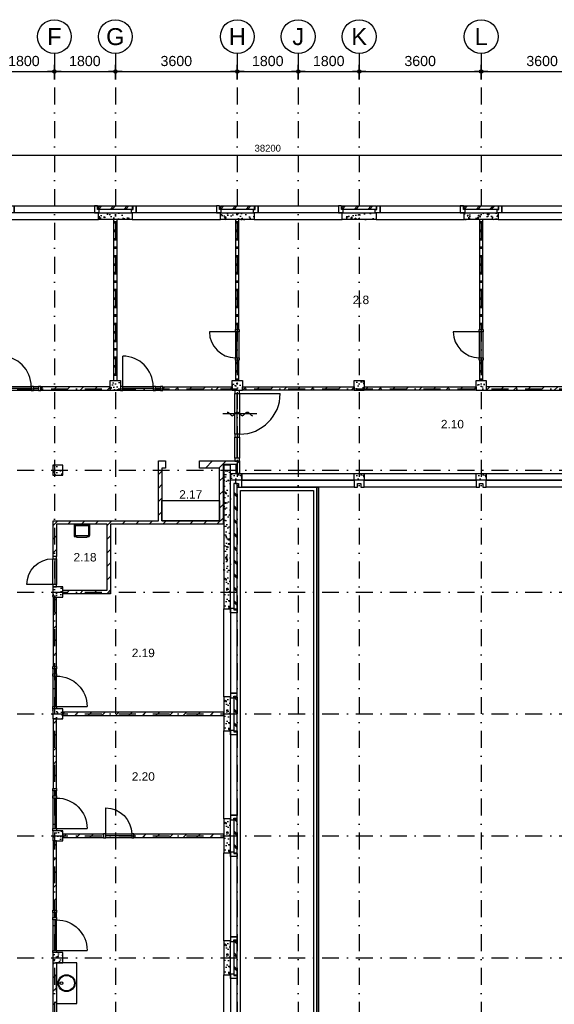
# Model space of a CAD drawing. Header units: millimetres. Extents: x -5500 to 79887, y -71178 to 5500.
# Tile 7 of 14: x 11576 to 27360, y -23575 to 5500. Entities that reach past the tile are written whole.
import ezdxf
from ezdxf.enums import TextEntityAlignment as Align

# ---------------------------------------------------------------- set-up
doc = ezdxf.new("R2010")
doc.units = ezdxf.units.MM
doc.header["$LTSCALE"] = 100
doc.linetypes.add('p_stramien$0$DASHDOT', pattern=[1, 0.5, -0.25, 0, -0.25])
for name, color, linetype in [('A--A21--_BUITENWAND', 9, 'Continuous'), ('A--A22--_BINNENWAND', 9, 'Continuous'), ('A--A28--_KONSTRUKTIES', 9, 'Continuous'), ('A--L21--_BUITENWAND', 4, 'Continuous'), ('A--L22--_BINNENWAND', 7, 'Continuous'), ('A--L27--_DAKEN', 7, 'Continuous'), ('A--L28--_KONSTRUKTIES', 4, 'Continuous'), ('A--L31--_BUITENKOZIJN', 4, 'Continuous'), ('A--L32--_BINNENKOZIJN', 4, 'Continuous'), ('A--L65--_BEVEILIGING', 1, 'Continuous'), ('A--L73--', 1, 'Continuous'), ('A--L74--_VASTE-SANITAIR-VOORZ', 1, 'Continuous'), ('A--M$1A_MAATVOERING', 1, 'Continuous'), ('A--T$1A_0_25MM', 4, 'Continuous'), ('p_stramien$0$A--L$7A-_STRAMIEN', 250, 'p_stramien$0$DASHDOT'), ('p_stramien$0$A--M$1A_MAATVOERING', 1, 'Continuous'), ('p_stramien$0$A--T$1A_0_50MM', 3, 'Continuous')]:
    doc.layers.add(name, color=color, linetype=linetype)
doc.styles.add('p_stramien$0$TEXT-0_30', font='arial.ttf', dxfattribs={"height": 300})
doc.styles.add('p_stramien$0$TEXT-0_50', font='arial.ttf', dxfattribs={"height": 500})
doc.styles.add('TEXT-0_20', font='arial.ttf', dxfattribs={"height": 200})
doc.styles.add('TEXT-0_25', font='arial.ttf', dxfattribs={"height": 250})
doc.dimstyles.new('DIM-2', dxfattribs={"dimscale": 100, "dimtxt": 2, "dimasz": 1, "dimexe": 0, "dimexo": 0, "dimgap": 0, "dimtad": 0, "dimdec": 0, "dimzin": 0, "dimdsep": 46, "dimtxsty": 'TEXT-0_20', "dimblk1": 'MAATPUNT', "dimblk2": 'MAATPUNT', "dimsah": 1, "dimcen": 0, "dimse1": 1, "dimse2": 1, "dimclrd": 9, "dimclre": 1, "dimclrt": 2, "dimazin": 0, "dimtfac": 0.75, "dimtdec": 0, "dimtix": 1, "dimtmove": 2, "dimatfit": 3, "dimfxl": 0, "dimtvp": 1, "dimtolj": 1, "dimtzin": 0, "dimarcsym": 0})
doc.dimstyles.new('p_stramien$0$DIM-3', dxfattribs={"dimscale": 100, "dimtxt": 3, "dimasz": 1, "dimexe": 0, "dimexo": 0, "dimgap": 0, "dimtad": 0, "dimdec": 0, "dimzin": 0, "dimdsep": 46, "dimtxsty": 'p_stramien$0$TEXT-0_30', "dimblk1": 'p_stramien$0$MAATPUNT', "dimblk2": 'p_stramien$0$MAATPUNT', "dimsah": 1, "dimcen": 0, "dimse1": 1, "dimse2": 1, "dimclrd": 9, "dimclre": 1, "dimclrt": 3, "dimazin": 0, "dimtfac": 0.75, "dimtdec": 0, "dimtix": 1, "dimtmove": 2, "dimatfit": 3, "dimfxl": 0, "dimtvp": 1, "dimtolj": 1, "dimtzin": 0, "dimarcsym": 0})
pattern_1 = [(45, (0, 50), (-200, 200), []), (45, (50, 50), (-200, 200), [])]
pattern_2 = [(45, (0, 0), (-200, 200), [])]

# ---------------------------------------------------------------- blocks, each defined once
blk = doc.blocks.new('bu_koz_2600')
at = {"layer": 'A--L21--_BUITENWAND', "color": 9}
blk.add_lwpolyline([(0, -300), (2600, -300), (2600, -100), (0, -100)], close=True, dxfattribs=at)
at = {"layer": 'A--L31--_BUITENKOZIJN', "color": 1}
for points in [[(-25, 0), (25, 0), (25, 100), (115, 100), (115, -100), (-25, -100), (-25, 0)], [(2625, 0), (2575, 0), (2575, 100), (2485, 100), (2485, -100), (2625, -100), (2625, 0)]]:
    blk.add_lwpolyline(points, dxfattribs=at)
at = {"layer": 'A--L31--_BUITENKOZIJN', "color": 9}
blk.add_lwpolyline([(115, 100), (2485, 100), (2485, -100), (115, -100)], close=True, dxfattribs=at)
blk = doc.blocks.new('bi_koz_1250')
at = {"layer": 'A--L32--_BINNENKOZIJN', "color": 1}
for points in [[(-57, -67), (57, -67), (57, 0), (-57, 0)], [(0, -67), (57, -67), (57, -967), (0, -967)], [(-57, -1034), (57, -1034), (57, -967), (-57, -967)], [(-57, -1250), (57, -1250), (57, -1183), (-57, -1183)]]:
    blk.add_lwpolyline(points, close=True, dxfattribs=at)
at = {"layer": 'A--L32--_BINNENKOZIJN', "color": 9}
for points in [[(-57, -67), (57, -67), (57, -967), (-57, -967)], [(-57, -1034), (0, -1034), (0, -1183), (-57, -1183)], [(0, -1034), (57, -1034), (57, -1183), (0, -1183)]]:
    blk.add_lwpolyline(points, close=True, dxfattribs=at)
blk.add_lwpolyline([(57, -67), (957, -67)], dxfattribs=at)
blk.add_arc((57, -67), 900, 270, 0, dxfattribs=at)
blk = doc.blocks.new('bi_koz_2090')
at = {"color": 9}
blk.add_lwpolyline([(67.5, -90), (1267.5, -90)], dxfattribs=at)
at = {"layer": 'A--L32--_BINNENKOZIJN', "color": 1}
for points in [[(-67.5, -90), (67.5, -90), (67.5, 0), (-67.5, 0)], [(0, -90), (67.5, -90), (67.5, -1290), (0, -1290)], [(-67.5, -1380), (67.5, -1380), (67.5, -1290), (-67.5, -1290)], [(-67.5, -2090), (67.5, -2090), (67.5, -2000), (-67.5, -2000)]]:
    blk.add_lwpolyline(points, close=True, dxfattribs=at)
at = {"layer": 'A--L32--_BINNENKOZIJN', "color": 9}
for points in [[(-67.5, -90), (67.5, -90), (67.5, -1290), (-67.5, -1290)], [(-67.5, -1380), (0, -1380), (0, -2000), (-67.5, -2000)], [(0, -1380), (67.5, -1380), (67.5, -2000), (0, -2000)]]:
    blk.add_lwpolyline(points, close=True, dxfattribs=at)
blk.add_arc((67.5, -90), 1200, 270, 0, dxfattribs=at)
blk = doc.blocks.new('brand_zs')
at = {"layer": 'A--L65--_BEVEILIGING'}
blk.add_lwpolyline([(-298, 50, -0.198912), (-263, 35), (-185, -43, 0.414214), (-114, -43), (-35, 35, -0.414214), (35, 35), (114, -43, 0.414214), (185, -43), (263, 35, -0.414214), (334, 35), (412, -43, 0.203344), (448, -58)], format="xyb", dxfattribs=at)
blk.add_lwpolyline([(573, -4), (-427, -4)], dxfattribs=at)
blk = doc.blocks.new('74P-USG2')
at = {"layer": 'A--L74--_VASTE-SANITAIR-VOORZ', "color": 1}
for p, q in [((-220, 0), (220, 0)), ((-230, -10), (-230, -335)), ((-220, -32), (220, -32)), ((-198, -42), (-198, -323)), ((198, -42), (198, -323)), ((230, -10), (230, -335)), ((-200, -365), (-154, -365)), ((-188, -333), (-154, -333)), ((-154, -328), (154, -328)), ((-154, -328), (-154, -376)), ((-154, -376), (154, -376)), ((154, -328), (154, -376)), ((154, -333), (188, -333)), ((154, -365), (200, -365))]:
    blk.add_line(p, q, dxfattribs=at)
for centre, radius, start, end in [((-220, -10), 10, 90, 180), ((220, -10), 10, 0, 90), ((-220, -22), 10, 180, 270), ((-188, -42), 10, 90, 180), ((188, -42), 10, 0, 90), ((220, -22), 10, 270, 0), ((-200, -335), 30, 180, 270), ((-188, -323), 10, 180, 270), ((188, -323), 10, 270, 0), ((200, -335), 30, 270, 0)]:
    blk.add_arc(centre, radius, start, end, dxfattribs=at)
blk = doc.blocks.new('bi_koz_900')
at = {"layer": 'A--L32--_BINNENKOZIJN', "color": 1}
for points in [[(57, -67), (-57, -67), (-57, 0), (57, 0)], [(0, -67), (-57, -67), (-57, -833), (0, -833)], [(57, -900), (-57, -900), (-57, -833), (57, -833)]]:
    blk.add_lwpolyline(points, close=True, dxfattribs=at)
at = {"layer": 'A--L32--_BINNENKOZIJN', "color": 9}
blk.add_lwpolyline([(-57, -67), (-823, -67)], dxfattribs=at)
blk.add_lwpolyline([(57, -67), (-57, -67), (-57, -833), (57, -833)], close=True, dxfattribs=at)
blk.add_arc((-57, -67), 766, 180, 270, dxfattribs=at)
blk = doc.blocks.new('p_stramien$0$stramien')
at = {"layer": 'p_stramien$0$A--M$1A_MAATVOERING', "color": 1}
blk.add_circle((0, 0), 500, dxfattribs=at)
at = {"layer": 'p_stramien$0$A--T$1A_0_50MM', "style": 'p_stramien$0$TEXT-0_50'}
blk.add_attdef('AS', text='', height=500, dxfattribs=at).set_placement((0, 0), align=Align.MIDDLE_CENTER)
blk = doc.blocks.new('p_stramien$0$MAATPUNT')
at = {"color": 9, "linetype": 'Continuous'}
for p, q in [((-2, 0), (2, 0)), ((0, 2), (0, -2))]:
    blk.add_line(p, q, dxfattribs=at)
at = {"color": 1, "linetype": 'Continuous'}
blk.add_circle((0, 0), 0.5, dxfattribs=at)
blk = doc.blocks.new('*D337')
at = {"layer": 'p_stramien$0$A--M$1A_MAATVOERING', "color": 9, "lineweight": -2}
blk.add_line((10900, 3971), (12500, 3971), dxfattribs=at)
at = {"layer": 'p_stramien$0$A--M$1A_MAATVOERING', "color": 9, "lineweight": -2, "xscale": 100, "yscale": 100, "zscale": 100, "rotation": 180}
blk.add_blockref('p_stramien$0$MAATPUNT', (10800, 3971), dxfattribs=at)
at = {"layer": 'p_stramien$0$A--M$1A_MAATVOERING', "color": 9, "lineweight": -2, "xscale": 100, "yscale": 100, "zscale": 100}
blk.add_blockref('p_stramien$0$MAATPUNT', (12600, 3971), dxfattribs=at)
at = {"layer": 'p_stramien$0$A--M$1A_MAATVOERING', "color": 3, "insert": (11700, 4278), "char_height": 300, "attachment_point": 5, "style": 'p_stramien$0$TEXT-0_30'}
blk.add_mtext('\\A1;1800', dxfattribs=at)
blk = doc.blocks.new('*D336')
at = {"layer": 'p_stramien$0$A--M$1A_MAATVOERING', "color": 9, "lineweight": -2}
blk.add_line((12700, 3971), (14300, 3971), dxfattribs=at)
at = {"layer": 'p_stramien$0$A--M$1A_MAATVOERING', "color": 9, "lineweight": -2, "xscale": 100, "yscale": 100, "zscale": 100, "rotation": 180}
blk.add_blockref('p_stramien$0$MAATPUNT', (12600, 3971), dxfattribs=at)
at = {"layer": 'p_stramien$0$A--M$1A_MAATVOERING', "color": 9, "lineweight": -2, "xscale": 100, "yscale": 100, "zscale": 100}
blk.add_blockref('p_stramien$0$MAATPUNT', (14400, 3971), dxfattribs=at)
at = {"layer": 'p_stramien$0$A--M$1A_MAATVOERING', "color": 3, "insert": (13500, 4278), "char_height": 300, "attachment_point": 5, "style": 'p_stramien$0$TEXT-0_30'}
blk.add_mtext('\\A1;1800', dxfattribs=at)
blk = doc.blocks.new('*D335')
at = {"layer": 'p_stramien$0$A--M$1A_MAATVOERING', "color": 9, "lineweight": -2}
blk.add_line((14500, 3971), (17900, 3971), dxfattribs=at)
at = {"layer": 'p_stramien$0$A--M$1A_MAATVOERING', "color": 9, "lineweight": -2, "xscale": 100, "yscale": 100, "zscale": 100, "rotation": 180}
blk.add_blockref('p_stramien$0$MAATPUNT', (14400, 3971), dxfattribs=at)
at = {"layer": 'p_stramien$0$A--M$1A_MAATVOERING', "color": 9, "lineweight": -2, "xscale": 100, "yscale": 100, "zscale": 100}
blk.add_blockref('p_stramien$0$MAATPUNT', (18000, 3971), dxfattribs=at)
at = {"layer": 'p_stramien$0$A--M$1A_MAATVOERING', "color": 3, "insert": (16200, 4278), "char_height": 300, "attachment_point": 5, "style": 'p_stramien$0$TEXT-0_30'}
blk.add_mtext('\\A1;3600', dxfattribs=at)
blk = doc.blocks.new('*D334')
at = {"layer": 'p_stramien$0$A--M$1A_MAATVOERING', "color": 9, "lineweight": -2}
blk.add_line((18100, 3971), (19700, 3971), dxfattribs=at)
at = {"layer": 'p_stramien$0$A--M$1A_MAATVOERING', "color": 9, "lineweight": -2, "xscale": 100, "yscale": 100, "zscale": 100, "rotation": 180}
blk.add_blockref('p_stramien$0$MAATPUNT', (18000, 3971), dxfattribs=at)
at = {"layer": 'p_stramien$0$A--M$1A_MAATVOERING', "color": 9, "lineweight": -2, "xscale": 100, "yscale": 100, "zscale": 100}
blk.add_blockref('p_stramien$0$MAATPUNT', (19800, 3971), dxfattribs=at)
at = {"layer": 'p_stramien$0$A--M$1A_MAATVOERING', "color": 3, "insert": (18900, 4278), "char_height": 300, "attachment_point": 5, "style": 'p_stramien$0$TEXT-0_30'}
blk.add_mtext('\\A1;1800', dxfattribs=at)
blk = doc.blocks.new('*D333')
at = {"layer": 'p_stramien$0$A--M$1A_MAATVOERING', "color": 9, "lineweight": -2}
blk.add_line((19900, 3971), (21500, 3971), dxfattribs=at)
at = {"layer": 'p_stramien$0$A--M$1A_MAATVOERING', "color": 9, "lineweight": -2, "xscale": 100, "yscale": 100, "zscale": 100, "rotation": 180}
blk.add_blockref('p_stramien$0$MAATPUNT', (19800, 3971), dxfattribs=at)
at = {"layer": 'p_stramien$0$A--M$1A_MAATVOERING', "color": 9, "lineweight": -2, "xscale": 100, "yscale": 100, "zscale": 100}
blk.add_blockref('p_stramien$0$MAATPUNT', (21600, 3971), dxfattribs=at)
at = {"layer": 'p_stramien$0$A--M$1A_MAATVOERING', "color": 3, "insert": (20700, 4278), "char_height": 300, "attachment_point": 5, "style": 'p_stramien$0$TEXT-0_30'}
blk.add_mtext('\\A1;1800', dxfattribs=at)
blk = doc.blocks.new('*D330')
at = {"layer": 'p_stramien$0$A--M$1A_MAATVOERING', "color": 9, "lineweight": -2}
blk.add_line((21700, 3971), (25100, 3971), dxfattribs=at)
at = {"layer": 'p_stramien$0$A--M$1A_MAATVOERING', "color": 9, "lineweight": -2, "xscale": 100, "yscale": 100, "zscale": 100, "rotation": 180}
blk.add_blockref('p_stramien$0$MAATPUNT', (21600, 3971), dxfattribs=at)
at = {"layer": 'p_stramien$0$A--M$1A_MAATVOERING', "color": 9, "lineweight": -2, "xscale": 100, "yscale": 100, "zscale": 100}
blk.add_blockref('p_stramien$0$MAATPUNT', (25200, 3971), dxfattribs=at)
at = {"layer": 'p_stramien$0$A--M$1A_MAATVOERING', "color": 3, "insert": (23400, 4278), "char_height": 300, "attachment_point": 5, "style": 'p_stramien$0$TEXT-0_30'}
blk.add_mtext('\\A1;3600', dxfattribs=at)
blk = doc.blocks.new('*D328')
at = {"layer": 'p_stramien$0$A--M$1A_MAATVOERING', "color": 9, "lineweight": -2}
blk.add_line((25300, 3971), (28700, 3971), dxfattribs=at)
at = {"layer": 'p_stramien$0$A--M$1A_MAATVOERING', "color": 9, "lineweight": -2, "xscale": 100, "yscale": 100, "zscale": 100, "rotation": 180}
blk.add_blockref('p_stramien$0$MAATPUNT', (25200, 3971), dxfattribs=at)
at = {"layer": 'p_stramien$0$A--M$1A_MAATVOERING', "color": 9, "lineweight": -2, "xscale": 100, "yscale": 100, "zscale": 100}
blk.add_blockref('p_stramien$0$MAATPUNT', (28800, 3971), dxfattribs=at)
at = {"layer": 'p_stramien$0$A--M$1A_MAATVOERING', "color": 3, "insert": (27000, 4278), "char_height": 300, "attachment_point": 5, "style": 'p_stramien$0$TEXT-0_30'}
blk.add_mtext('\\A1;3600', dxfattribs=at)
blk = doc.blocks.new('MAATPUNT')
at = {"color": 9, "linetype": 'Continuous'}
for p, q in [((-2, 0), (2, 0)), ((0, 2), (0, -2))]:
    blk.add_line(p, q, dxfattribs=at)
at = {"color": 1, "linetype": 'Continuous'}
blk.add_circle((0, 0), 0.5, dxfattribs=at)
blk = doc.blocks.new('*D194')
at = {"layer": 'A--M$1A_MAATVOERING', "color": 9, "lineweight": -2}
blk.add_line((-100, 1500), (37900, 1500), dxfattribs=at)
at = {"layer": 'A--M$1A_MAATVOERING', "color": 9, "lineweight": -2, "xscale": 100, "yscale": 100, "zscale": 100, "rotation": 180}
blk.add_blockref('MAATPUNT', (-200, 1500), dxfattribs=at)
at = {"layer": 'A--M$1A_MAATVOERING', "color": 9, "lineweight": -2, "xscale": 100, "yscale": 100, "zscale": 100}
blk.add_blockref('MAATPUNT', (38000, 1500), dxfattribs=at)
at = {"layer": 'A--M$1A_MAATVOERING', "color": 2, "insert": (18900, 1704), "char_height": 200, "attachment_point": 5, "style": 'TEXT-0_20'}
blk.add_mtext('\\A1;38200', dxfattribs=at)
blk = doc.blocks.new('73P-WASB2')
at = {"layer": 'A--L73--', "color": 240}
for points in [[(50, 600), (550, 600)], [(50, 0), (550, 0)]]:
    blk.add_lwpolyline(points, dxfattribs=at)
at = {"layer": 'A--L73--', "color": 9}
for centre, radius in [((300, 300), 250), ((300, 450), 40)]:
    blk.add_circle(centre, radius, dxfattribs=at)
at = {"layer": 'A--L73--'}
blk.add_circle((300, 300), 230, dxfattribs=at)
blk = doc.blocks.new('p_stramien')
at = {"layer": 'p_stramien$0$A--L$7A-_STRAMIEN', "ltscale": 10}
for points in [[(12600, 4500), (12600, -70400)], [(14400, 4500), (14400, -70400)], [(18000, 4500), (18000, -70400)], [(19800, 4500), (19800, -70400)], [(21600, 4500), (21600, -70400)], [(25200, 4500), (25200, -70400)], [(-4500.1, 0), (42100, 0)], [(-4500.1, -5400), (42100, -5400)], [(-4500.1, -7800), (42100, -7800)], [(-4500.1, -11400), (42100, -11400)], [(-4500.1, -15000), (42100, -15000)], [(-4500.1, -18600), (42100, -18600)], [(-4500.1, -22200), (42100, -22200)]]:
    blk.add_lwpolyline(points, dxfattribs=at)
at = {"layer": 'p_stramien$0$A--L$7A-_STRAMIEN', "rotation": 360}
for p, values in [((12600, 5000), {'AS': 'F'}), ((14400, 5000), {'AS': 'G'}), ((18000, 5000), {'AS': 'H'}), ((19800, 5000), {'AS': 'J'}), ((21600, 5000), {'AS': 'K'}), ((25200, 5000), {'AS': 'L'})]:
    blk.add_blockref('p_stramien$0$stramien', p, dxfattribs=at).add_auto_attribs(values)
at = {"layer": 'p_stramien$0$A--M$1A_MAATVOERING'}
for base, p1, p2, picture, middle in [((12600, 3971.3), (10800, 0), (12600, 0), '*D337', (11700, 4277.6)), ((14400, 3971.3), (12600, 0), (14400, 0), '*D336', (13500, 4277.6)), ((18000, 3971.3), (14400, 0), (18000, 0), '*D335', (16200, 4277.6)), ((19800, 3971.3), (18000, 0), (19800, 0), '*D334', (18900, 4277.6)), ((21600, 3971.3), (19800, 0), (21600, 0), '*D333', (20700, 4277.6)), ((25200, 3971.3), (21600, 0), (25200, 0), '*D330', (23400, 4277.6)), ((28800, 3971.3), (25200, 0), (28800, 0), '*D328', (27000, 4277.6))]:
    dim = blk.add_linear_dim(base=base, p1=p1, p2=p2, dimstyle='p_stramien$0$DIM-3', dxfattribs=at)
    dim.commit()
    dim.dimension.update_dxf_attribs({"geometry": picture, "text_midpoint": middle})

msp = doc.modelspace()

# ---------------------------------------------------------------- hatches: boundary and pattern name
h = msp.add_hatch()
h.set_pattern_fill('GASBETON', color=9, scale=100, style=0)
h.set_pattern_definition([(0, (3600, 0), (0, 250), []), (0, (3600, 20), (0, 250), []), (0, (3600, 40), (0, 250), [])])
h.paths.add_polyline_path([(14350, -400), (14350, -5150), (14450, -5150), (14450, -400)])
h = msp.add_hatch()
h.set_pattern_fill('GASBETON', color=9, scale=100, style=0)
h.set_pattern_definition([(0, (7200, 0), (0, 250), []), (0, (7200, 20), (0, 250), []), (0, (7200, 40), (0, 250), [])])
h.paths.add_polyline_path([(17950, -400), (17950, -3650), (18050, -3650), (18050, -400)])
h = msp.add_hatch()
h.set_pattern_fill('GASBETON', color=9, scale=100, style=0)
h.set_pattern_definition([(0, (14400, 0), (0, 250), []), (0, (14400, 20), (0, 250), []), (0, (14400, 40), (0, 250), [])])
h.paths.add_polyline_path([(25150, -400), (25150, -3650), (25250, -3650), (25250, -400)])
h = msp.add_hatch()
h.set_pattern_fill('GASBETON', color=9, scale=100, style=0)
h.set_pattern_definition([(0, (7200, -4150), (0, 250), []), (0, (7200, -4130), (0, 250), []), (0, (7200, -4110), (0, 250), [])])
h.paths.add_polyline_path([(17950, -4550), (17950, -5150), (18050, -5150), (18050, -4550)])
h = msp.add_hatch()
h.set_pattern_fill('GASBETON', color=9, scale=100, style=0)
h.set_pattern_definition([(0, (14400, -4150), (0, 250), []), (0, (14400, -4130), (0, 250), []), (0, (14400, -4110), (0, 250), [])])
h.paths.add_polyline_path([(25150, -4550), (25150, -5150), (25250, -5150), (25250, -4550)])
h = msp.add_hatch()
h.set_pattern_fill('KALKZANDSTEEN', color=256, scale=100, style=0)
h.set_pattern_definition(pattern_2)
h.paths.add_polyline_path([(12850, -11450), (14260, -11450), (14260, -9400), (17051.5, -9400), (17580, -9400), (17580, -9300), (17580, -7630), (17650, -7630), (17967.5, -7630), (17967.5, -7900), (18067.5, -7900), (18067.5, -7530), (17480, -7530), (16880, -7530), (16880, -7740), (17480, -7740), (17480, -9300), (17051.5, -9300), (15770, -9300), (15770, -7740), (15880, -7740), (15880, -7530), (15670, -7530), (15670, -9300), (12560, -9300), (12560, -9400), (12560, -10350), (12660, -10350), (12660, -9400), (14160, -9400), (14160, -11350), (12850, -11350)])
at = {"layer": 'A--A21--_BUITENWAND'}
h = msp.add_hatch(dxfattribs=at)
h.set_pattern_fill('BAKSTEEN', color=256, scale=100, style=0)
h.set_pattern_definition(pattern_1)
h.paths.add_polyline_path([(14900, 0), (13900, 0), (13900, -100), (14900, -100)])
h = msp.add_hatch(dxfattribs=at)
h.set_pattern_fill('BAKSTEEN', color=256, scale=100, style=0)
h.set_pattern_definition(pattern_1)
h.paths.add_polyline_path([(18500, 0), (17500, 0), (17500, -100), (18500, -100)])
h = msp.add_hatch(dxfattribs=at)
h.set_pattern_fill('BAKSTEEN', color=256, scale=100, style=0)
h.set_pattern_definition(pattern_1)
h.paths.add_polyline_path([(22100, 0), (21100, 0), (21100, -100), (22100, -100)])
h = msp.add_hatch(dxfattribs=at)
h.set_pattern_fill('BAKSTEEN', color=256, scale=100, style=0)
h.set_pattern_definition(pattern_1)
h.paths.add_polyline_path([(25700, 0), (24700, 0), (24700, -100), (25700, -100)])
h = msp.add_hatch(dxfattribs=at)
h.set_pattern_fill('CONCRETE2', color=256, scale=25, style=0)
h.paths.add_polyline_path([(14900, -200), (13900, -200), (13900, -400), (14900, -400)])
h = msp.add_hatch(dxfattribs=at)
h.set_pattern_fill('CONCRETE2', color=256, scale=25, style=0)
h.paths.add_polyline_path([(18500, -200), (17500, -200), (17500, -400), (18500, -400)])
h = msp.add_hatch(dxfattribs=at)
h.set_pattern_fill('CONCRETE2', color=256, scale=25, style=0)
h.paths.add_polyline_path([(22100, -200), (21100, -200), (21100, -400), (22100, -400)])
h = msp.add_hatch(dxfattribs=at)
h.set_pattern_fill('CONCRETE2', color=256, scale=25, style=0)
h.paths.add_polyline_path([(25700, -200), (24700, -200), (24700, -400), (25700, -400)])
h = msp.add_hatch(dxfattribs=at)
h.set_pattern_fill('CONCRETE2', color=256, scale=25, angle=180, style=0)
h.set_pattern_definition([(130, (23400, 10800), (-364.368, -31.878), [38.1, -419.1]), (185, (23400, 10800), (70.4857, 382.1136), [30.48, -335.28]), (79.5486, (23369.64, 10797.34), (-293.883, 350.2353), [32.38, -356.18]), (133.8158, (23400, 10901.6), (-542.1585, -84.084), [57.15, -628.65]), (83.3644, (23354.8, 10894.6), (-474.809, 494.852), [48.57, -534.27]), (188.8158, (23400, 10901.6), (-474.808, 494.852), [45.72, -502.92]), (159, (23349.2, 10876.2), (-303.2288, -204.5304), [38.1, -419.1]), (214, (23349.2, 10876.2), (-123.604, 368.376), [30.48, -335.28]), (108.5486, (23323.93, 10859.16), (-426.833, 163.8455), [32.38, -356.18]), (142.5, (23400, 10800), (-6.1772, 169.1101), [0, -331.216, 0, -340.36, 0, -336.55]), (172.5, (23400, 10800), (-133.6393, 200.3611), [0, -194.056, 0, -323.596, 0, -128.27]), (212.5, (23513.28, 10800), (-271.1818, -11.4579), [0, -127, 0, -396.24, 0, -525.78]), (222.5, (23564.08, 10800), (-296.2586, 50.8533), [0, -165.1, 0, -263.144, 0, -373.38])])
h.paths.add_polyline_path([(17800, -11900), (17798.4, -7649.9), (17598.4, -7649.9), (17600, -11900)])
h = msp.add_hatch(dxfattribs=at)
h.set_pattern_fill('BAKSTEEN', color=256, scale=100, angle=180, style=0)
h.set_pattern_definition([(135, (23400, 10850), (200, 200), []), (135, (23350, 10850), (200, 200), [])])
h.paths.add_polyline_path([(18000, -11900), (18000, -8200), (17900, -8200), (17900, -11900)])
h = msp.add_hatch(dxfattribs=at)
h.set_pattern_fill('CONCRETE2', color=256, scale=25, angle=180, style=0)
h.set_pattern_definition([(130, (23400, 7200), (-364.368, -31.878), [38.1, -419.1]), (185, (23400, 7200), (70.4857, 382.1136), [30.48, -335.28]), (79.5486, (23369.64, 7197.34), (-293.883, 350.2353), [32.38, -356.18]), (133.8158, (23400, 7301.6), (-542.1585, -84.084), [57.15, -628.65]), (83.3644, (23354.8, 7294.6), (-474.809, 494.852), [48.57, -534.27]), (188.8158, (23400, 7301.6), (-474.808, 494.852), [45.72, -502.92]), (159, (23349.2, 7276.2), (-303.2288, -204.5304), [38.1, -419.1]), (214, (23349.2, 7276.2), (-123.604, 368.376), [30.48, -335.28]), (108.5486, (23323.93, 7259.16), (-426.833, 163.8455), [32.38, -356.18]), (142.5, (23400, 7200), (-6.1772, 169.1101), [0, -331.216, 0, -340.36, 0, -336.55]), (172.5, (23400, 7200), (-133.6393, 200.3611), [0, -194.056, 0, -323.596, 0, -128.27]), (212.5, (23513.28, 7200), (-271.1818, -11.4579), [0, -127, 0, -396.24, 0, -525.78]), (222.5, (23564.08, 7200), (-296.2586, 50.8533), [0, -165.1, 0, -263.144, 0, -373.38])])
h.paths.add_polyline_path([(17800, -14500), (17800, -15500), (17600, -15500), (17600, -14500)])
h = msp.add_hatch(dxfattribs=at)
h.set_pattern_fill('BAKSTEEN', color=256, scale=100, angle=180, style=0)
h.set_pattern_definition([(135, (23400, 7250), (200, 200), []), (135, (23350, 7250), (200, 200), [])])
h.paths.add_polyline_path([(18000, -14500), (18000, -15500), (17900, -15500), (17900, -14500)])
h = msp.add_hatch(dxfattribs=at)
h.set_pattern_fill('CONCRETE2', color=256, scale=25, angle=180, style=0)
h.set_pattern_definition([(130, (23400, 3600), (-364.368, -31.878), [38.1, -419.1]), (185, (23400, 3600), (70.4857, 382.1136), [30.48, -335.28]), (79.5486, (23369.64, 3597.34), (-293.883, 350.2353), [32.38, -356.18]), (133.8158, (23400, 3701.6), (-542.1585, -84.084), [57.15, -628.65]), (83.3644, (23354.8, 3694.6), (-474.809, 494.852), [48.57, -534.27]), (188.8158, (23400, 3701.6), (-474.808, 494.852), [45.72, -502.92]), (159, (23349.2, 3676.2), (-303.2288, -204.5304), [38.1, -419.1]), (214, (23349.2, 3676.2), (-123.604, 368.376), [30.48, -335.28]), (108.5486, (23323.93, 3659.16), (-426.833, 163.8455), [32.38, -356.18]), (142.5, (23400, 3600), (-6.1772, 169.1101), [0, -331.216, 0, -340.36, 0, -336.55]), (172.5, (23400, 3600), (-133.6393, 200.3611), [0, -194.056, 0, -323.596, 0, -128.27]), (212.5, (23513.28, 3600), (-271.1818, -11.4579), [0, -127, 0, -396.24, 0, -525.78]), (222.5, (23564.08, 3600), (-296.2586, 50.8533), [0, -165.1, 0, -263.144, 0, -373.38])])
h.paths.add_polyline_path([(17800, -18100), (17800, -19100), (17600, -19100), (17600, -18100)])
h = msp.add_hatch(dxfattribs=at)
h.set_pattern_fill('BAKSTEEN', color=256, scale=100, angle=180, style=0)
h.set_pattern_definition([(135, (23400, 3650), (200, 200), []), (135, (23350, 3650), (200, 200), [])])
h.paths.add_polyline_path([(18000, -18100), (18000, -19100), (17900, -19100), (17900, -18100)])
h = msp.add_hatch(dxfattribs=at)
h.set_pattern_fill('CONCRETE2', color=256, scale=25, angle=180, style=0)
h.set_pattern_definition([(130, (23400, 0), (-364.368, -31.878), [38.1, -419.1]), (185, (23400, 0), (70.4857, 382.1136), [30.48, -335.28]), (79.5486, (23369.64, -2.66), (-293.883, 350.2353), [32.38, -356.18]), (133.8158, (23400, 101.6), (-542.1585, -84.084), [57.15, -628.65]), (83.3644, (23354.8, 94.6), (-474.809, 494.852), [48.57, -534.27]), (188.8158, (23400, 101.6), (-474.808, 494.852), [45.72, -502.92]), (159, (23349.2, 76.2), (-303.2288, -204.5304), [38.1, -419.1]), (214, (23349.2, 76.2), (-123.604, 368.376), [30.48, -335.28]), (108.5486, (23323.93, 59.16), (-426.833, 163.8455), [32.38, -356.18]), (142.5, (23400, 0), (-6.1772, 169.1101), [0, -331.216, 0, -340.36, 0, -336.55]), (172.5, (23400, 0), (-133.6393, 200.3611), [0, -194.056, 0, -323.596, 0, -128.27]), (212.5, (23513.28, 0), (-271.1818, -11.4579), [0, -127, 0, -396.24, 0, -525.78]), (222.5, (23564.08, 0), (-296.2586, 50.8533), [0, -165.1, 0, -263.144, 0, -373.38])])
h.paths.add_polyline_path([(17800, -21700), (17800, -22700), (17600, -22700), (17600, -21700)])
h = msp.add_hatch(dxfattribs=at)
h.set_pattern_fill('BAKSTEEN', color=256, scale=100, angle=180, style=0)
h.set_pattern_definition([(135, (23400, 50), (200, 200), []), (135, (23350, 50), (200, 200), [])])
h.paths.add_polyline_path([(18000, -21700), (18000, -22700), (17900, -22700), (17900, -21700)])
at = {"layer": 'A--A22--_BINNENWAND'}
h = msp.add_hatch(dxfattribs=at)
h.set_pattern_fill('KALKZANDSTEEN', color=256, scale=100, style=0)
h.set_pattern_definition([(45, (-3600, 0), (-200, 200), [])])
h.paths.add_polyline_path([(12200, -5340), (14250, -5340), (14250, -5440), (12200, -5440)])
h = msp.add_hatch(dxfattribs=at)
h.set_pattern_fill('KALKZANDSTEEN', color=256, scale=100, style=0)
h.set_pattern_definition([(45, (-7200, 0), (-200, 200), [])])
h.paths.add_polyline_path([(17850, -5340), (15800, -5340), (15800, -5440), (17850, -5440)])
h = msp.add_hatch(dxfattribs=at)
h.set_pattern_fill('KALKZANDSTEEN', color=256, scale=100, style=0)
h.set_pattern_definition(pattern_2)
h.paths.add_polyline_path([(21450, -5340), (18150, -5340), (18150, -5440), (21450, -5440)])
h = msp.add_hatch(dxfattribs=at)
h.set_pattern_fill('KALKZANDSTEEN', color=256, scale=100, style=0)
h.set_pattern_definition(pattern_2)
h.paths.add_polyline_path([(25050, -5340), (21750, -5340), (21750, -5440), (25050, -5440)])
h = msp.add_hatch(dxfattribs=at)
h.set_pattern_fill('KALKZANDSTEEN', color=256, scale=100, style=0)
h.set_pattern_definition(pattern_2)
h.paths.add_polyline_path([(28650, -5340), (25350, -5340), (25350, -5440), (28650, -5440)])
h = msp.add_hatch(dxfattribs=at)
h.set_pattern_fill('KALKZANDSTEEN', color=256, scale=100, style=0)
h.set_pattern_definition([(45, (0, 2150), (-200, 200), [])])
h.paths.add_polyline_path([(12660, -11550), (12560, -11550), (12560, -13600), (12660, -13600)])
h = msp.add_hatch(dxfattribs=at)
h.set_pattern_fill('KALKZANDSTEEN', color=256, scale=100, style=0)
h.set_pattern_definition([(45, (7050, 0), (-200, 200), [])])
h.paths.add_polyline_path([(12850, -15050), (17600, -15050), (17600, -14950), (12850, -14950)])
h = msp.add_hatch(dxfattribs=at)
h.set_pattern_fill('KALKZANDSTEEN', color=256, scale=100, style=0)
h.set_pattern_definition([(45, (0, -1450), (-200, 200), [])])
h.paths.add_polyline_path([(12660, -15150), (12560, -15150), (12560, -17200), (12660, -17200)])
h = msp.add_hatch(dxfattribs=at)
h.set_pattern_fill('KALKZANDSTEEN', color=256, scale=100, style=0)
h.set_pattern_definition([(45, (3500, -3600), (-200, 200), [])])
h.paths.add_polyline_path([(12850, -18650), (14050, -18650), (14050, -18550), (12850, -18550)])
h = msp.add_hatch(dxfattribs=at)
h.set_pattern_fill('KALKZANDSTEEN', color=256, scale=100, style=0)
h.set_pattern_definition([(45, (7050, -3600), (-200, 200), [])])
h.paths.add_polyline_path([(14950, -18650), (17600, -18650), (17600, -18550), (14950, -18550)])
h = msp.add_hatch(dxfattribs=at)
h.set_pattern_fill('KALKZANDSTEEN', color=256, scale=100, style=0)
h.set_pattern_definition([(45, (0, -6300), (-200, 200), [])])
h.paths.add_polyline_path([(12660, -18750), (12560, -18750), (12560, -20800), (12660, -20800)])
h = msp.add_hatch(dxfattribs=at)
h.set_pattern_fill('KALKZANDSTEEN', color=256, scale=100, style=0)
h.set_pattern_definition([(45, (0, -2950), (-200, 200), [])])
h.paths.add_polyline_path([(12560, -22350), (12560, -25650), (12660, -25650), (12660, -22350)])
at = {"layer": 'A--A28--_KONSTRUKTIES'}
h = msp.add_hatch(dxfattribs=at)
h.set_pattern_fill('CONCRETE2', color=256, scale=25, style=0)
h.paths.add_polyline_path([(14250, -5150), (14250, -5450), (14550, -5450), (14550, -5150)])
h = msp.add_hatch(dxfattribs=at)
h.set_pattern_fill('CONCRETE2', color=256, scale=25, style=0)
h.paths.add_polyline_path([(17850, -5150), (17850, -5450), (18150, -5450), (18150, -5150)])
h = msp.add_hatch(dxfattribs=at)
h.set_pattern_fill('CONCRETE2', color=256, scale=25, style=0)
h.paths.add_polyline_path([(21450, -5150), (21450, -5450), (21750, -5450), (21750, -5150)])
h = msp.add_hatch(dxfattribs=at)
h.set_pattern_fill('CONCRETE2', color=256, scale=25, style=0)
h.paths.add_polyline_path([(25050, -5150), (25050, -5450), (25350, -5450), (25350, -5150)])
h = msp.add_hatch(dxfattribs=at)
h.set_pattern_fill('CONCRETE2', color=256, scale=25, style=0)
h.paths.add_polyline_path([(12850, -7950), (12850, -7650), (12550, -7650), (12550, -7950)])
h = msp.add_hatch(dxfattribs=at)
h.set_pattern_fill('CONCRETE2', color=256, scale=25, style=0)
h.set_pattern_definition([(50, (-3617, -2750), (364.368, -31.878), [38.1, -419.1]), (355, (-3617, -2750), (-70.4857, 382.1136), [30.48, -335.28]), (100.4514, (-3586.64, -2752.66), (293.883, 350.2353), [32.38, -356.18]), (46.1842, (-3617, -2648.4), (542.1585, -84.084), [57.15, -628.65]), (96.6356, (-3571.8, -2655.4), (474.809, 494.852), [48.57, -534.27]), (351.1842, (-3617, -2648.4), (474.808, 494.852), [45.72, -502.92]), (21, (-3566.2, -2673.8), (303.2288, -204.5304), [38.1, -419.1]), (326, (-3566.2, -2673.8), (123.604, 368.376), [30.48, -335.28]), (71.4514, (-3540.93, -2690.84), (426.833, 163.8455), [32.38, -356.18]), (37.5, (-3617, -2750), (6.1772, 169.1101), [0, -331.216, 0, -340.36, 0, -336.55]), (7.5, (-3617, -2750), (133.6393, 200.3611), [0, -194.056, 0, -323.596, 0, -128.27]), (327.5, (-3730.28, -2750), (271.1818, -11.4579), [0, -127, 0, -396.24, 0, -525.78]), (317.5, (-3781.08, -2750), (296.2586, 50.8533), [0, -165.1, 0, -263.144, 0, -373.38])])
h.paths.add_polyline_path([(17798.6, -7900), (17798.6, -8100), (18133, -8100), (18133, -7900)])
h = msp.add_hatch(dxfattribs=at)
h.set_pattern_fill('CONCRETE2', color=256, scale=25, style=0)
h.set_pattern_definition([(50, (0, -2750), (364.368, -31.878), [38.1, -419.1]), (355, (0, -2750), (-70.4857, 382.1136), [30.48, -335.28]), (100.4514, (30.36, -2752.66), (293.883, 350.2353), [32.38, -356.18]), (46.1842, (0, -2648.4), (542.1585, -84.084), [57.15, -628.65]), (96.6356, (45.2, -2655.4), (474.809, 494.852), [48.57, -534.27]), (351.1842, (0, -2648.4), (474.808, 494.852), [45.72, -502.92]), (21, (50.8, -2673.8), (303.2288, -204.5304), [38.1, -419.1]), (326, (50.8, -2673.8), (123.604, 368.376), [30.48, -335.28]), (71.4514, (76.07, -2690.84), (426.833, 163.8455), [32.38, -356.18]), (37.5, (0, -2750), (6.1772, 169.1101), [0, -331.216, 0, -340.36, 0, -336.55]), (7.5, (0, -2750), (133.6393, 200.3611), [0, -194.056, 0, -323.596, 0, -128.27]), (327.5, (-113.28, -2750), (271.1818, -11.4579), [0, -127, 0, -396.24, 0, -525.78]), (317.5, (-164.08, -2750), (296.2586, 50.8533), [0, -165.1, 0, -263.144, 0, -373.38])])
h.paths.add_polyline_path([(21450, -7900), (21450, -8100), (21750, -8100), (21750, -7900)])
h = msp.add_hatch(dxfattribs=at)
h.set_pattern_fill('CONCRETE2', color=256, scale=25, style=0)
h.set_pattern_definition([(50, (3600, -2750), (364.368, -31.878), [38.1, -419.1]), (355, (3600, -2750), (-70.4857, 382.1136), [30.48, -335.28]), (100.4514, (3630.36, -2752.66), (293.883, 350.2353), [32.38, -356.18]), (46.1842, (3600, -2648.4), (542.1585, -84.084), [57.15, -628.65]), (96.6356, (3645.2, -2655.4), (474.809, 494.852), [48.57, -534.27]), (351.1842, (3600, -2648.4), (474.808, 494.852), [45.72, -502.92]), (21, (3650.8, -2673.8), (303.2288, -204.5304), [38.1, -419.1]), (326, (3650.8, -2673.8), (123.604, 368.376), [30.48, -335.28]), (71.4514, (3676.07, -2690.84), (426.833, 163.8455), [32.38, -356.18]), (37.5, (3600, -2750), (6.1772, 169.1101), [0, -331.216, 0, -340.36, 0, -336.55]), (7.5, (3600, -2750), (133.6393, 200.3611), [0, -194.056, 0, -323.596, 0, -128.27]), (327.5, (3486.72, -2750), (271.1818, -11.4579), [0, -127, 0, -396.24, 0, -525.78]), (317.5, (3435.92, -2750), (296.2586, 50.8533), [0, -165.1, 0, -263.144, 0, -373.38])])
h.paths.add_polyline_path([(25050, -7900), (25050, -8100), (25350, -8100), (25350, -7900)])
h = msp.add_hatch(dxfattribs=at)
h.set_pattern_fill('CONCRETE2', color=256, scale=25, style=0)
h.paths.add_polyline_path([(12850, -11550), (12850, -11250), (12550, -11250), (12550, -11550)])
h = msp.add_hatch(dxfattribs=at)
h.set_pattern_fill('CONCRETE2', color=256, scale=25, style=0)
h.paths.add_polyline_path([(12850, -15150), (12850, -14850), (12550, -14850), (12550, -15150)])
h = msp.add_hatch(dxfattribs=at)
h.set_pattern_fill('CONCRETE2', color=256, scale=25, style=0)
h.paths.add_polyline_path([(12850, -18750), (12850, -18450), (12550, -18450), (12550, -18750)])
h = msp.add_hatch(dxfattribs=at)
h.set_pattern_fill('CONCRETE2', color=256, scale=25, style=0)
h.paths.add_polyline_path([(12850, -22350), (12850, -22050), (12550, -22050), (12550, -22350)])

# ---------------------------------------------------------------- linework, layer by layer
at = {"color": 1}
for points in [[(15770, -9300), (15770, -8700), (17480, -8700), (17480, -9300)], [(12660, -23550), (13260, -23550), (13260, -22350), (12660, -22350)]]:
    msp.add_lwpolyline(points, close=True, dxfattribs=at)
at = {"layer": 'A--L21--_BUITENWAND', "color": 2}
for points in [[(13900, 0), (14900, 0), (14900, -100), (13900, -100)], [(17500, 0), (18500, 0), (18500, -100), (17500, -100)], [(21100, 0), (22100, 0), (22100, -100), (21100, -100)], [(24700, 0), (25700, 0), (25700, -100), (24700, -100)], [(18000, -11900), (18000, -8200), (17900, -8200), (17900, -11900)], [(18000, -15500), (18000, -14500), (17900, -14500), (17900, -15500)], [(18000, -19100), (18000, -18100), (17900, -18100), (17900, -19100)], [(18000, -22700), (18000, -21700), (17900, -21700), (17900, -22700)]]:
    msp.add_lwpolyline(points, close=True, dxfattribs=at)
at = {"layer": 'A--L21--_BUITENWAND', "color": 3}
for points in [[(13900, -200), (14900, -200), (14900, -400), (13900, -400)], [(17500, -200), (18500, -200), (18500, -400), (17500, -400)], [(21100, -200), (22100, -200), (22100, -400), (21100, -400)], [(24700, -200), (25700, -200), (25700, -400), (24700, -400)], [(17800, -11900), (17798.4, -7649.9), (17598.4, -7649.9), (17600, -11900)], [(17800, -15500), (17800, -14500), (17600, -14500), (17600, -15500)], [(17800, -19100), (17800, -18100), (17600, -18100), (17600, -19100)], [(17800, -22700), (17800, -21700), (17600, -21700), (17600, -22700)]]:
    msp.add_lwpolyline(points, close=True, dxfattribs=at)
at = {"layer": 'A--L22--_BINNENWAND', "color": 1}
for points in [[(14350, -400), (14350, -5150), (14450, -5150), (14450, -400)], [(17950, -400), (17950, -3650), (18050, -3650), (18050, -400)], [(25150, -400), (25150, -3650), (25250, -3650), (25250, -400)], [(17950, -4550), (17950, -5150), (18050, -5150), (18050, -4550)], [(25150, -4550), (25150, -5150), (25250, -5150), (25250, -4550)]]:
    msp.add_lwpolyline(points, close=True, dxfattribs=at)
at = {"layer": 'A--L22--_BINNENWAND', "color": 2}
for points in [[(14250, -5340), (12200, -5340), (12200, -5440), (14250, -5440)], [(15800, -5340), (17850, -5340), (17850, -5440), (15800, -5440)], [(18150, -5340), (21450, -5340), (21450, -5440), (18150, -5440)], [(21750, -5340), (25050, -5340), (25050, -5440), (21750, -5440)], [(28650, -5340), (25350, -5340), (25350, -5440), (28650, -5440)], [(12660, -11550), (12560, -11550), (12560, -13600), (12660, -13600), (12660, -13600), (12660, -13600)], [(12850, -15050), (17600, -15050), (17600, -14950), (12850, -14950)], [(12660, -15150), (12560, -15150), (12560, -17200), (12660, -17200), (12660, -17200), (12660, -17200)], [(12850, -18650), (14050, -18650), (14050, -18550), (12850, -18550)], [(14950, -18650), (17600, -18650), (17600, -18550), (14950, -18550)], [(12660, -18750), (12560, -18750), (12560, -20800), (12660, -20800), (12660, -20800), (12660, -20800)], [(12560, -25650), (12560, -22350), (12660, -22350), (12660, -25650)]]:
    msp.add_lwpolyline(points, close=True, dxfattribs=at)
msp.add_lwpolyline([(14260, -11450), (12850, -11450), (12850, -11350), (14160, -11350), (14160, -9400), (12660, -9400), (12660, -10350), (12560, -10350), (12560, -9400), (12560, -9300), (15670, -9300), (15670, -7530), (15880, -7530), (15880, -7740), (15770, -7740), (15770, -9300), (17051.5, -9300), (17480, -9300), (17480, -7740), (16880, -7740), (16880, -7530), (17480, -7530), (18067.5, -7530), (18067.5, -7900), (17967.5, -7900), (17967.5, -7630), (17650, -7630), (17580, -7630), (17580, -9300), (17580, -9300), (17580, -9400), (17051.5, -9400), (14260, -9400), (14260, -11450)], dxfattribs=at)
at = {"layer": 'A--L27--_DAKEN'}
for points in [[(18000, -8300), (20350, -8300), (20350, -35650), (18000, -35650)], [(18100, -8400), (20250, -8400), (20250, -35550), (18100, -35550)], [(20400, -8300), (20400, -35650), (20350, -35650), (20350, -8300)]]:
    msp.add_lwpolyline(points, close=True, dxfattribs=at)
at = {"layer": 'A--L28--_KONSTRUKTIES', "color": 3}
for points in [[(14250, -5450), (14250, -5150), (14550, -5150), (14550, -5450)], [(17850, -5450), (17850, -5150), (18150, -5150), (18150, -5450)], [(21450, -5450), (21450, -5150), (21750, -5150), (21750, -5450)], [(25050, -5450), (25050, -5150), (25350, -5150), (25350, -5450)], [(12850, -7950), (12850, -7650), (12550, -7650), (12550, -7950)], [(17798.6, -8100), (17798.6, -7900), (18133, -7900), (18133, -8100)], [(21450, -8100), (21450, -7900), (21750, -7900), (21750, -8100)], [(25050, -8100), (25050, -7900), (25350, -7900), (25350, -8100)], [(12850, -11550), (12850, -11250), (12550, -11250), (12550, -11550)], [(12850, -15150), (12850, -14850), (12550, -14850), (12550, -15150)], [(12850, -18750), (12850, -18450), (12550, -18450), (12550, -18750)], [(12850, -22350), (12850, -22050), (12550, -22050), (12550, -22350)]]:
    msp.add_lwpolyline(points, close=True, dxfattribs=at)
at = {"layer": 'A--L32--_BINNENKOZIJN', "color": 1}
for points in [[(17948.6, -8100), (17948.6, -8200), (17948.6, -8200), (17948.6, -8200), (18033, -8200), (18033, -8300), (18133, -8300), (18133, -8100)], [(21450, -8100), (21450, -8300), (21550, -8300), (21550, -8200), (21650, -8200), (21650, -8300), (21750, -8300), (21750, -8100)], [(25050, -8100), (25050, -8300), (25150, -8300), (25150, -8200), (25250, -8200), (25250, -8300), (25350, -8300), (25350, -8100)]]:
    msp.add_lwpolyline(points, close=True, dxfattribs=at)
at = {"layer": 'A--L32--_BINNENKOZIJN', "color": 9}
for points in [[(18133, -7900), (28650, -7900), (28650, -8100), (18133, -8100)], [(21450, -8300), (18133, -8300), (18133, -8100), (21450, -8100)], [(25050, -8300), (21750, -8300), (21750, -8100), (25050, -8100)], [(28650, -8300), (25350, -8300), (25350, -8100), (28650, -8100)]]:
    msp.add_lwpolyline(points, close=True, dxfattribs=at)

# ---------------------------------------------------------------- block references
at = {"color": 7}
msp.add_blockref('p_stramien', (0, 0), dxfattribs=at)
for name, p in [('bu_koz_2600', (11300, -100)), ('bu_koz_2600', (14900, -100)), ('bu_koz_2600', (18500, -100)), ('bu_koz_2600', (22100, -100)), ('bu_koz_2600', (25700, -100)), ('brand_zs', (18000, -6135.7))]:
    msp.add_blockref(name, p)
at = {"color": 3}
for p in [(18000, -3650), (25200, -3650)]:
    msp.add_blockref('bi_koz_900', p, dxfattribs=at)
for name, p, rotation in [('bi_koz_1250', (10950, -5390), 90.00000000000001), ('bi_koz_1250', (14550, -5390), 90.00000000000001), ('73P-WASB2', (13260, -23250), 90)]:
    msp.add_blockref(name, p, dxfattribs=dict(rotation=rotation))
at = {"color": 1, "rotation": 360}
msp.add_blockref('74P-USG2', (13410, -9400), dxfattribs=at)
at = {"color": 3, "xscale": -1}
for p, rotation in [((12610, -11250), 180), ((14050, -18600), 89.99999999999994)]:
    msp.add_blockref('bi_koz_900', p, dxfattribs=dict(at, rotation=rotation))
at = {"xscale": -1}
for name, p, rotation in [('bu_koz_2600', (17900, -14500), 269.9999999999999), ('bi_koz_1250', (12610, -14850), 180), ('bu_koz_2600', (17900, -18100), 269.9999999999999), ('bi_koz_1250', (12610, -18450), 180), ('bu_koz_2600', (17900, -21700), 269.9999999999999), ('bi_koz_1250', (12610, -22050), 180), ('bu_koz_2600', (17900, -25300), 269.9999999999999)]:
    msp.add_blockref(name, p, dxfattribs=dict(at, rotation=rotation))
at = {"layer": 'A--L22--_BINNENWAND', "color": 2}
msp.add_blockref('bi_koz_2090', (18000, -5450), dxfattribs=at)

# ---------------------------------------------------------------- texts
at = {"layer": 'A--T$1A_0_25MM', "char_height": 100, "width": 708.694, "attachment_point": 5, "style": 'TEXT-0_25'}
for s, insert in [('\\H2.5x;2.8', (21650, -2775)), ('\\H2.5x;2.10', (24351.2, -6444.6)), ('\\H2.5x;2.17', (16625, -8520)), ('\\H2.5x;2.18', (13505, -10375)), ('\\H2.5x;2.19', (15225, -13200)), ('\\H2.5x;2.20', (15225, -16850))]:
    msp.add_mtext(s, dxfattribs=dict(at, insert=insert))

# ---------------------------------------------------------------- dimensions: what is measured, and where the dimension line sits
at = {"layer": 'A--M$1A_MAATVOERING'}
dim = msp.add_linear_dim(base=(38000, 1499.6), p1=(-200, 0), p2=(38000, 0), dimstyle='DIM-2', dxfattribs=at)
dim.commit()
dim.dimension.update_dxf_attribs({"geometry": '*D194', "text_midpoint": (18900, 1703.8)})

doc.saveas('drawing.dxf')
